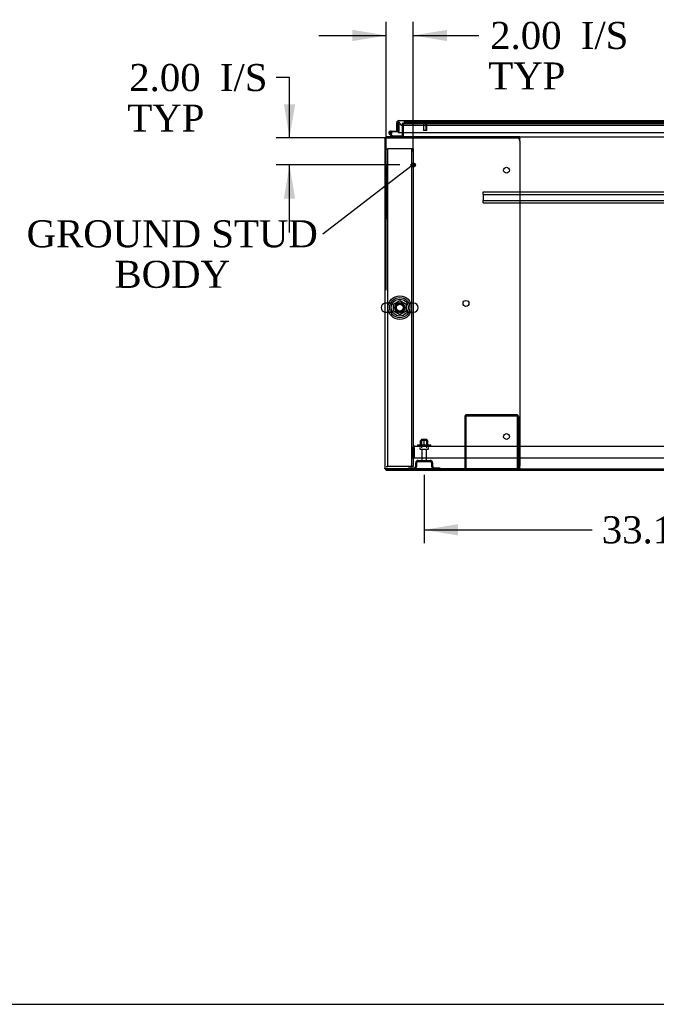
# Model space of a CAD drawing. Header units: inches. Extents: x 2 to 538, y -2 to 358.
# Tile 1 of 43: x 87 to 134, y 1 to 74. Entities that reach past the tile are written whole.
import ezdxf
from ezdxf import colors
from ezdxf.entities.mleader import LeaderData, LeaderLine
from ezdxf.enums import TextEntityAlignment as Align
from ezdxf.lldxf.tags import DXFTag
from ezdxf.math import Vec2, Vec3

# ---------------------------------------------------------------- set-up
doc = ezdxf.new("R2010")
doc.units = ezdxf.units.IN
doc.header["$MEASUREMENT"] = 0
for name, color, linetype in [('COM43135', 7, 'Continuous'), ('COM50669', 7, 'Continuous'), ('COM50677-1', 7, 'Continuous'), ('COM55597-3', 7, 'Continuous'), ('COM55602-2', 7, 'Continuous'), ('COM55605-2', 7, 'Continuous'), ('COM55607-2', 7, 'Continuous'), ('COM55738-23', 7, 'Continuous'), ('COM56145', 7, 'Continuous'), ('COM70112-4', 7, 'Continuous'), ('COM70220', 7, 'Continuous'), ('COM71182-2', 7, 'Continuous'), ('COM71183-4', 7, 'Continuous'), ('Default', 7, 'Continuous'), ('NTS166105', 7, 'Continuous'), ('NTS18024', 7, 'Continuous'), ('QLB20185', 7, 'Continuous'), ('SCS86415', 7, 'Continuous'), ('STD26089', 7, 'Continuous'), ('STD26258', 7, 'Continuous'), ('WAF25059', 7, 'Continuous'), ('WAF25377', 7, 'Continuous'), ('WAM254785', 7, 'Continuous')]:
    doc.layers.add(name, color=color, linetype=linetype)
doc.styles.add('SEACAD_Times_New_Roman', font='times.ttf')
tags = doc.linetypes.add('HIDDEN2', pattern=[0.1875, 0.125, -0.0625]).pattern_tags.tags
tags[6:7] = [DXFTag(74, 4), DXFTag(75, 0), DXFTag(340, '0'), DXFTag(46, 0.0), DXFTag(50, 0.0), DXFTag(44, 0.0), DXFTag(45, 0.0)]
tags[4:5] = [DXFTag(74, 4), DXFTag(75, 0), DXFTag(340, '0'), DXFTag(46, 0.0), DXFTag(50, 0.0), DXFTag(44, 0.0), DXFTag(45, 0.0)]
doc.dimstyles.new('HAMMOND_(STH_-_540x360)', dxfattribs={"dimtxt": 2, "dimasz": 2.5, "dimexe": 1, "dimexo": 1, "dimgap": 0.5, "dimtad": 0, "dimtih": 1, "dimtoh": 1, "dimzin": 0, "dimdsep": 46, "dimtxsty": 'SEACAD_Times_New_Roman', "dimblk1": '_SE_FILLED', "dimblk2": '_SE_FILLED', "dimsah": 1, "dimcen": 1, "dimadec": 0, "dimazin": 0, "dimtfac": 0.8, "dimtofl": 0, "dimtmove": 0, "dimatfit": 3, "dimfxl": 0, "dimtolj": 1, "dimtzin": 0, "dimarcsym": 0})

# ---------------------------------------------------------------- blocks, each defined once
blk = doc.blocks.new('_SE_FILLED')
at = {"color": 0}
blk.add_line((0, 0), (-1, 0), dxfattribs=at)
blk.add_solid([(0, 0), (-1, -0.1665), (-1, 0.1665), (0, 0)], dxfattribs=at)
blk = doc.blocks.new('SE1')
at = {"layer": 'COM43135', "color": 7, "linetype": 'HIDDEN2'}
for p, q in [((115.693, 41.93), (115.693, 42.62)), ((115.818, 42.702), (115.769, 42.769)), ((115.818, 42.62), (115.818, 42.769)), ((115.818, 42.702), (115.818, 42.62)), ((115.818, 42.62), (115.818, 41.93)), ((115.818, 42.62), (115.818, 42.62)), ((115.818, 41.93), (115.818, 42.62)), ((115.878, 42.805), (115.877, 42.805)), ((115.878, 42.805), (183.508, 42.805)), ((115.878, 42.805), (115.878, 42.805)), ((115.693, 41.93), (115.818, 41.93)), ((115.818, 41.93), (183.568, 41.93))]:
    blk.add_line(p, q, dxfattribs=at)
for start, end in [(126.19405, 180), (90.12083, 126.19405), (90, 90.05887)]:
    blk.add_arc((115.878, 42.62), 0.185, start, end, dxfattribs=at)
blk.add_open_spline([(115.818, 42.769), (115.828, 42.78), (115.838, 42.789), (115.853, 42.799), (115.858, 42.801), (115.868, 42.804), (115.873, 42.805), (115.878, 42.805)], degree=3, knots=[0, 0, 0, 0, 0.5, 0.5, 0.75, 0.75, 1, 1, 1, 1], dxfattribs=at)
at = {"layer": 'COM50669', "color": 7, "linetype": 'HIDDEN2'}
for p, q in [((119.567, 44.975), (119.567, 41.118)), ((119.662, 44.975), (119.662, 41.118)), ((123.424, 45.118), (119.71, 45.118)), ((123.424, 45.023), (119.71, 45.023)), ((123.472, 41.118), (123.472, 44.975)), ((123.567, 41.118), (123.567, 44.975))]:
    blk.add_line(p, q, dxfattribs=at)
for centre, radius, start, end in [((119.71, 44.975), 0.143, 90, 180), ((119.71, 44.975), 0.048, 90, 180), ((123.424, 44.975), 0.143, 0, 90), ((123.424, 44.975), 0.048, 0, 90)]:
    blk.add_arc(centre, radius, start, end, dxfattribs=at)
at = {"layer": 'COM50677-1', "color": 7, "linetype": 'HIDDEN2'}
for p, q in [((113.758, 64.805), (113.883, 64.805)), ((113.943, 64.805), (113.883, 64.805)), ((113.883, 41.305), (113.883, 64.805)), ((115.573, 64.805), (113.943, 64.805)), ((115.633, 64.805), (115.573, 64.805)), ((115.633, 64.805), (115.633, 41.305)), ((115.758, 64.805), (115.633, 64.805)), ((115.758, 64.805), (115.758, 41.305)), ((113.758, 41.305), (113.883, 41.305)), ((113.943, 41.305), (113.883, 41.305)), ((115.573, 41.305), (113.943, 41.305)), ((115.573, 41.305), (115.633, 41.305)), ((115.758, 41.305), (115.633, 41.305))]:
    blk.add_line(p, q, dxfattribs=at)
blk.add_circle((114.758, 53.055), 0.375, dxfattribs=at)
at = {"layer": 'COM55597-3', "color": 7, "linetype": 'Continuous'}
for p, q in [((114.538, 66.128), (114.538, 66.755)), ((114.633, 66.817), (114.594, 66.868)), ((114.633, 66.755), (114.633, 66.868)), ((114.633, 66.817), (114.633, 66.755)), ((114.633, 66.755), (114.633, 66.755)), ((114.633, 66.128), (114.633, 66.755)), ((114.633, 66.755), (114.633, 66.023)), ((114.681, 66.898), (114.68, 66.898)), ((114.681, 66.898), (148.395, 66.898)), ((114.681, 66.898), (114.681, 66.898)), ((114.538, 66.128), (114.633, 66.128)), ((114.633, 66.023), (148.443, 66.023))]:
    blk.add_line(p, q, dxfattribs=at)
for start, end in [(127.50359, 180), (90.15607, 127.50359), (90, 90.07617)]:
    blk.add_arc((114.681, 66.755), 0.143, start, end, dxfattribs=at)
blk.add_open_spline([(114.633, 66.868), (114.641, 66.878), (114.649, 66.885), (114.661, 66.893), (114.665, 66.894), (114.673, 66.897), (114.677, 66.898), (114.681, 66.898)], degree=3, knots=[0, 0, 0, 0, 0.5, 0.5, 0.75, 0.75, 1, 1, 1, 1], dxfattribs=at)
at = {"layer": 'COM55602-2', "color": 7, "linetype": 'Continuous'}
for p, q in [((113.671, 65.616), (113.806, 65.616)), ((113.806, 65.616), (113.671, 65.616)), ((121.663, 65.711), (113.806, 65.711)), ((113.806, 65.616), (113.806, 65.616)), ((121.663, 65.616), (113.806, 65.616)), ((113.806, 65.616), (123.442, 65.616)), ((123.663, 65.711), (121.663, 65.711)), ((121.663, 65.616), (121.663, 65.711)), ((123.663, 65.616), (121.663, 65.616)), ((123.663, 65.616), (123.663, 65.711)), ((123.663, 65.606), (123.663, 65.616)), ((113.663, 65.568), (113.663, 41.166)), ((123.639, 65.495), (123.652, 65.568)), ((123.662, 65.396), (123.662, 41.338)), ((113.671, 41.118), (113.806, 41.118)), ((113.806, 41.118), (113.671, 41.118)), ((113.806, 41.118), (113.806, 41.118)), ((113.806, 41.118), (121.663, 41.118)), ((123.442, 41.118), (113.806, 41.118)), ((113.806, 41.023), (121.663, 41.023)), ((121.663, 41.118), (121.663, 41.023)), ((121.663, 41.118), (123.663, 41.118)), ((121.663, 41.023), (123.663, 41.023)), ((123.652, 41.166), (123.639, 41.238)), ((123.663, 41.118), (123.663, 41.128)), ((123.663, 41.118), (123.663, 41.023))]:
    blk.add_line(p, q, dxfattribs=at)
for centre in [(122.662, 63.226), (119.662, 53.367), (122.662, 43.508)]:
    blk.add_circle(centre, 0.218, dxfattribs=at)
for centre, radius, start, end in [((113.806, 65.568), 0.143, 160.38706, 180), ((113.806, 65.568), 0.143, 90, 160.38706), ((123.442, 65.396), 0.22, 0, 90), ((123.97, 65.498), 0.326, 160.71602, 167.67415), ((113.806, 41.166), 0.143, 180, 199.61294), ((113.806, 41.166), 0.143, 199.61294, 270), ((123.442, 41.338), 0.22, 270, 0), ((123.97, 41.235), 0.326, 192.32585, 199.28398)]:
    blk.add_arc(centre, radius, start, end, dxfattribs=at)
for centre, start_param, end_param in [((113.806, 65.568), 2.799282, 3.141593), ((113.806, 41.166), 3.141593, 3.483903)]:
    blk.add_ellipse(centre, major_axis=(0.143, 0), ratio=0.99836, start_param=start_param, end_param=end_param, dxfattribs=at)
at = {"layer": 'COM55605-2', "color": 7, "linetype": 'HIDDEN2'}
for p, q in [((113.759, 41.031), (113.759, 41.118)), ((113.759, 41.023), (113.806, 41.023))]:
    blk.add_line(p, q, dxfattribs=at)
at = {"layer": 'COM55605-2', "color": 7, "linetype": 'Continuous'}
for p, q in [((113.759, 41.023), (113.759, 41.031)), ((123.663, 41.023), (149.552, 41.023))]:
    blk.add_line(p, q, dxfattribs=at)
at = {"layer": 'COM55607-2', "color": 7, "linetype": 'Continuous'}
for p, q in [((114.633, 66.604), (114.633, 66.604)), ((114.196, 65.711), (113.984, 65.922)), ((114.063, 66.126), (114.633, 66.126)), ((114.633, 66.064), (114.063, 66.064)), ((114.097, 65.897), (114.221, 65.773)), ((114.118, 66.014), (114.179, 66.019)), ((114.221, 65.773), (114.916, 65.773)), ((114.633, 66.126), (114.633, 66.128)), ((114.916, 65.773), (114.916, 65.716))]:
    blk.add_line(p, q, dxfattribs=at)
at = {"layer": 'COM55607-2', "color": 7, "linetype": 'HIDDEN2'}
for p, q in [((114.633, 66.604), (114.695, 66.604)), ((114.695, 66.604), (114.695, 66.089)), ((114, 65.996), (114, 66.021)), ((114.027, 65.967), (114.097, 65.897)), ((114.05, 66.071), (114.075, 66.071)), ((114.075, 65.946), (114.05, 65.946)), ((114.18, 66.009), (114.118, 66.009)), ((114.125, 66.021), (114.125, 65.996)), ((114.67, 66.064), (114.633, 66.064)), ((114.916, 65.716), (114.916, 65.711))]:
    blk.add_line(p, q, dxfattribs=at)
at = {"layer": 'COM55607-2', "color": 7, "linetype": 'Continuous'}
blk.add_circle((114.063, 66.009), 0.05, dxfattribs=at)
for radius, start, end in [(0.117, 90, 5.21591), (0.117, 227.60795, 287.02737), (0.055, 90, 5.21591), (0.055, 5.21591, 90), (0.117, 5.21591, 28.03984)]:
    blk.add_arc((114.063, 66.009), radius, start, end, dxfattribs=at)
at = {"layer": 'COM55607-2', "color": 7, "linetype": 'HIDDEN2'}
for centre, radius, start, end in [((114.05, 66.021), 0.05, 90, 180), ((114.05, 65.996), 0.05, 180, 270), ((114.063, 66.009), 0.117, 28.03984, 90), ((114.075, 66.021), 0.05, 0, 90), ((114.075, 65.996), 0.05, 270, 0), ((114.67, 66.089), 0.025, 270, 0)]:
    blk.add_arc(centre, radius, start, end, dxfattribs=at)
at = {"layer": 'COM55738-23', "color": 7, "linetype": 'HIDDEN2'}
for p, q in [((115.942, 41.305), (115.942, 41.555)), ((116.014, 41.305), (116.014, 41.555)), ((116.13, 41.743), (117.005, 41.743)), ((116.13, 41.671), (117.005, 41.671)), ((117.12, 41.555), (117.12, 41.305)), ((117.192, 41.555), (117.192, 41.305)), ((115.405, 41.19), (115.827, 41.19)), ((115.405, 41.19), (115.405, 41.118)), ((117.308, 41.19), (117.73, 41.19)), ((117.73, 41.19), (117.73, 41.118))]:
    blk.add_line(p, q, dxfattribs=at)
for centre, radius, start, end in [((116.13, 41.555), 0.188, 90, 180), ((116.13, 41.555), 0.115, 90, 180), ((117.005, 41.555), 0.188, 0, 90), ((117.005, 41.555), 0.116, 0, 90), ((115.827, 41.305), 0.188, 270, 0), ((115.827, 41.305), 0.116, 270, 0), ((117.308, 41.305), 0.188, 180, 270), ((117.308, 41.305), 0.115, 180, 270)]:
    blk.add_arc(centre, radius, start, end, dxfattribs=at)
at = {"layer": 'COM56145', "color": 7, "linetype": 'HIDDEN2'}
for p, q in [((120.943, 61.573), (120.943, 61.616)), ((120.943, 61.616), (178.443, 61.616)), ((120.943, 61.471), (120.943, 61.573)), ((120.943, 61.428), (120.943, 61.471)), ((120.943, 61.428), (120.943, 60.991)), ((120.943, 61.428), (178.443, 61.428)), ((120.943, 60.948), (120.943, 60.991)), ((120.943, 60.991), (178.443, 60.991)), ((120.943, 60.846), (120.943, 60.948)), ((120.943, 60.803), (120.943, 60.846)), ((120.943, 60.803), (178.443, 60.803))]:
    blk.add_line(p, q, dxfattribs=at)
at = {"layer": 'COM70112-4', "color": 7, "linetype": 'HIDDEN2'}
for p in [(115.038, 66.678), (148.077, 66.679)]:
    blk.add_line(p, (115.038, 66.679), dxfattribs=at)
blk.add_circle((114.758, 53.055), 0.344, dxfattribs=at)
at = {"layer": 'COM70220', "color": 7, "linetype": 'HIDDEN2'}
for p, q in [((114.975, 66.553), (115.225, 66.553)), ((115.057, 66.803), (115.225, 66.803)), ((115.225, 66.803), (147.403, 66.803)), ((115.225, 66.553), (147.403, 66.553))]:
    blk.add_line(p, q, dxfattribs=at)
blk.add_arc((114.975, 66.803), 0.25, 180, 270, dxfattribs=at)
at = {"layer": 'COM71182-2', "color": 7, "linetype": 'HIDDEN2'}
for p, q in [((114.943, 66.678), (114.943, 66.023)), ((115.038, 66.678), (114.943, 66.678)), ((113.671, 65.616), (113.663, 65.616)), ((113.671, 41.118), (113.663, 41.118))]:
    blk.add_line(p, q, dxfattribs=at)
at = {"layer": 'COM71182-2', "color": 7, "linetype": 'Continuous'}
for p, q in [((113.663, 65.568), (113.663, 65.616)), ((114.943, 66.023), (114.943, 65.759)), ((113.663, 41.118), (113.663, 41.166))]:
    blk.add_line(p, q, dxfattribs=at)
for radius, start in [(0.048, 270), (0.143, 340.38706)]:
    blk.add_arc((114.895, 65.759), radius, start, 0, dxfattribs=at)
at = {"layer": 'COM71182-2', "color": 7, "linetype": 'HIDDEN2'}
blk.add_arc((114.895, 65.759), 0.143, 270, 340.38706, dxfattribs=at)
at = {"layer": 'COM71183-4', "color": 7, "linetype": 'HIDDEN2'}
for p, q in [((115.038, 66.678), (148.077, 66.678)), ((115.038, 66.023), (115.038, 66.678)), ((113.758, 65.711), (113.806, 65.711)), ((113.758, 65.702), (113.758, 65.568)), ((113.758, 41.166), (113.758, 41.118))]:
    blk.add_line(p, q, dxfattribs=at)
at = {"layer": 'COM71183-4', "color": 7, "linetype": 'Continuous'}
for p, q in [((113.758, 65.711), (113.758, 65.702)), ((115.038, 65.759), (115.038, 66.023)), ((115.038, 65.759), (115.038, 65.711)), ((123.663, 65.711), (175.726, 65.711)), ((123.663, 41.118), (175.726, 41.118))]:
    blk.add_line(p, q, dxfattribs=at)
at = {"layer": 'NTS166105', "color": 7, "linetype": 'HIDDEN2'}
for p, q in [((116.566, 43.221), (116.291, 43.221)), ((116.291, 42.901), (116.291, 43.221)), ((116.841, 43.221), (116.566, 43.221)), ((116.566, 42.901), (116.566, 43.221)), ((116.841, 42.901), (116.841, 43.221))]:
    blk.add_line(p, q, dxfattribs=at)
at = {"layer": 'NTS18024', "color": 7, "linetype": 'HIDDEN2'}
for p, q in [((114.293, 53.318), (114.762, 53.593)), ((114.293, 52.792), (114.293, 53.318)), ((114.762, 53.593), (115.223, 53.318)), ((115.223, 53.318), (115.223, 52.792)), ((114.758, 52.52), (114.293, 52.792)), ((115.223, 52.792), (114.758, 52.52))]:
    blk.add_line(p, q, dxfattribs=at)
blk.add_circle((114.758, 53.055), 0.263, dxfattribs=at)
at = {"layer": 'QLB20185', "color": 7, "linetype": 'HIDDEN2'}
for p, q in [((113.788, 63.616), (113.758, 63.616)), ((113.788, 63.616), (113.788, 63.241)), ((113.788, 63.241), (113.788, 59.991)), ((113.805, 62.457), (113.788, 62.457)), ((113.803, 62.436), (113.788, 62.436)), ((113.805, 62.423), (113.788, 62.423)), ((113.803, 62.421), (113.788, 62.421)), ((113.803, 62.411), (113.788, 62.411)), ((113.803, 62.383), (113.788, 62.383)), ((113.803, 62.297), (113.788, 62.297)), ((113.803, 62.281), (113.788, 62.281)), ((113.788, 62.279), (113.805, 62.279)), ((113.788, 62.279), (113.805, 62.279)), ((113.805, 62.239), (113.788, 62.239)), ((113.803, 62.068), (113.788, 62.068)), ((113.805, 62.032), (113.788, 62.032)), ((113.803, 62.411), (113.803, 62.421)), ((113.803, 62.383), (113.803, 62.411)), ((113.803, 62.297), (113.803, 62.383)), ((113.803, 62.281), (113.803, 62.297)), ((113.803, 62.281), (113.803, 62.279)), ((113.803, 62.229), (113.803, 62.237)), ((113.803, 62.068), (113.803, 62.229)), ((113.803, 62.135), (113.805, 62.135)), ((113.803, 62.022), (113.803, 62.03)), ((113.803, 61.913), (113.803, 62.022)), ((113.803, 61.882), (113.788, 61.882)), ((113.803, 61.861), (113.788, 61.861)), ((113.788, 61.854), (113.805, 61.854)), ((113.803, 61.804), (113.788, 61.804)), ((113.803, 61.662), (113.788, 61.662)), ((113.803, 61.58), (113.788, 61.58)), ((113.803, 61.576), (113.788, 61.576)), ((113.803, 61.567), (113.788, 61.567)), ((113.803, 61.556), (113.788, 61.556)), ((113.803, 61.537), (113.788, 61.537)), ((113.803, 61.468), (113.788, 61.468)), ((113.803, 61.445), (113.788, 61.445)), ((113.805, 61.366), (113.788, 61.366)), ((113.805, 61.366), (113.788, 61.366)), ((113.803, 61.364), (113.788, 61.364)), ((113.803, 61.882), (113.803, 61.913)), ((113.803, 61.861), (113.803, 61.882)), ((113.803, 61.662), (113.803, 61.804)), ((113.805, 61.797), (113.803, 61.797)), ((113.803, 61.662), (113.805, 61.662)), ((113.803, 61.576), (113.803, 61.58)), ((113.803, 61.567), (113.803, 61.576)), ((113.803, 61.556), (113.803, 61.567)), ((113.803, 61.537), (113.803, 61.556)), ((113.803, 61.468), (113.803, 61.537)), ((113.803, 61.445), (113.803, 61.468)), ((113.803, 61.356), (113.803, 61.364)), ((113.803, 61.241), (113.803, 61.356)), ((113.803, 61.234), (113.803, 61.241)), ((113.788, 61.232), (113.805, 61.232)), ((113.805, 61.151), (113.788, 61.151)), ((113.803, 61.132), (113.788, 61.132)), ((113.803, 61.037), (113.788, 61.037)), ((113.788, 61.021), (113.805, 61.021)), ((113.788, 61.018), (113.805, 61.018)), ((113.805, 60.944), (113.788, 60.944)), ((113.803, 60.937), (113.788, 60.937)), ((113.803, 60.912), (113.788, 60.912)), ((113.803, 60.82), (113.788, 60.82)), ((113.788, 60.799), (113.805, 60.799)), ((113.803, 61.037), (113.803, 61.132)), ((113.803, 60.944), (113.803, 60.937)), ((113.803, 60.912), (113.803, 60.937)), ((113.803, 60.82), (113.803, 60.912)), ((113.788, 59.991), (113.788, 59.616)), ((113.788, 59.616), (113.758, 59.616))]:
    blk.add_line(p, q, dxfattribs=at)
at = {"layer": 'SCS86415', "color": 7, "linetype": 'HIDDEN2'}
for p, q in [((114.228, 53.387), (113.722, 53.387)), ((115.794, 53.387), (115.288, 53.387)), ((113.722, 52.724), (114.228, 52.724)), ((115.288, 52.724), (115.794, 52.724))]:
    blk.add_line(p, q, dxfattribs=at)
for radius in [0.625, 0.312, 0.252]:
    blk.add_circle((114.758, 53.055), radius, dxfattribs=at)
at = {"layer": 'SCS86415', "color": 7, "linetype": 'Continuous'}
blk.add_arc((113.722, 53.055), 0.331, 100.31318, 259.68682, dxfattribs=at)
at = {"layer": 'SCS86415', "color": 7, "linetype": 'HIDDEN2'}
for centre, start, end in [((113.722, 53.055), 90, 100.31318), ((115.794, 53.055), 270, 90), ((113.722, 53.055), 259.68682, 270)]:
    blk.add_arc(centre, 0.331, start, end, dxfattribs=at)
at = {"layer": 'STD26089', "color": 7, "linetype": 'HIDDEN2'}
for p, q in [((116.38, 43.305), (116.755, 43.305)), ((116.38, 43.305), (116.38, 42.68)), ((116.755, 42.68), (116.755, 43.305)), ((116.242, 42.65), (116.242, 42.61)), ((116.272, 42.58), (116.862, 42.58)), ((116.401, 42.58), (116.401, 41.803)), ((116.733, 41.803), (116.733, 42.58)), ((116.892, 42.61), (116.892, 42.65))]:
    blk.add_line(p, q, dxfattribs=at)
for centre, radius, start, end in [((116.272, 42.65), 0.03, 90, 180), ((116.272, 42.61), 0.03, 180, 270), ((116.862, 42.65), 0.03, 0, 90), ((116.862, 42.61), 0.03, 270, 0), ((116.461, 41.803), 0.06, 180, 270), ((116.673, 41.803), 0.06, 270, 0)]:
    blk.add_arc(centre, radius, start, end, dxfattribs=at)
at = {"layer": 'STD26258', "color": 7, "linetype": 'HIDDEN2'}
for p, q in [((116.477, 66.803), (116.477, 66.771)), ((116.789, 66.771), (116.477, 66.771)), ((116.508, 66.771), (116.508, 66.178)), ((116.539, 66.178), (116.539, 66.771)), ((116.727, 66.178), (116.727, 66.771)), ((116.758, 66.178), (116.758, 66.771)), ((116.789, 66.771), (116.789, 66.803)), ((116.758, 66.178), (116.508, 66.178))]:
    blk.add_line(p, q, dxfattribs=at)
for radius in [0.156, 0.125, 0.0944]:
    blk.add_circle((115.758, 63.616), radius, dxfattribs=at)
at = {"layer": 'WAF25059', "color": 7, "linetype": 'HIDDEN2'}
for p, q in [((116.067, 42.901), (117.067, 42.901)), ((116.067, 42.901), (116.067, 42.805)), ((117.067, 42.805), (117.067, 42.901))]:
    blk.add_line(p, q, dxfattribs=at)
at = {"layer": 'WAF25377', "color": 7, "linetype": 'HIDDEN2'}
for radius in [0.875, 0.34]:
    blk.add_circle((114.758, 53.055), radius, dxfattribs=at)
at = {"layer": 'WAM254785', "color": 7, "linetype": 'HIDDEN2'}
for radius in [0.75, 0.312]:
    blk.add_circle((114.758, 53.055), radius, dxfattribs=at)
blk = doc.blocks.new('DMBLK3146')
at = {"layer": 'Default', "linetype": 'Continuous'}
for points in [[(106.18, 68.116), (106.597, 65.616), (107.013, 68.116)], [(106.18, 61.116), (107.013, 61.116), (106.597, 63.616)]]:
    blk.add_hatch(color=7, dxfattribs=at).paths.add_polyline_path(points)
at = {"layer": 'Default', "color": 7, "linetype": 'Continuous'}
for p, q in [((106.597, 70.089), (105.597, 70.089)), ((106.597, 65.616), (106.597, 70.089)), ((117.624, 65.616), (105.597, 65.616)), ((114.758, 63.616), (105.597, 63.616)), ((106.597, 58.616), (106.597, 63.616))]:
    blk.add_line(p, q, dxfattribs=at)
at = {"layer": 'Default', "color": 7, "linetype": 'Continuous', "style": 'SEACAD_Times_New_Roman'}
for s, p in [('2.00', (94.729, 71.089)), ('I/S', (101.437, 71.089)), ('TYP', (94.587, 68.089))]:
    blk.add_text(s, height=2, dxfattribs=at).set_placement(p, align=Align.TOP_LEFT)
blk = doc.blocks.new('DMBLK3147')
at = {"layer": 'Default', "linetype": 'Continuous'}
for points in [[(111.258, 73.622), (111.258, 72.789), (113.758, 73.206)], [(118.258, 73.622), (115.758, 73.206), (118.258, 72.789)]]:
    blk.add_hatch(color=7, dxfattribs=at).paths.add_polyline_path(points)
at = {"layer": 'Default', "color": 7, "linetype": 'Continuous'}
for p, q in [((113.758, 54.343), (113.758, 74.206)), ((115.758, 64.616), (115.758, 74.206)), ((108.758, 73.206), (113.758, 73.206)), ((115.758, 73.206), (119.613, 73.206)), ((119.613, 73.206), (120.613, 73.206))]:
    blk.add_line(p, q, dxfattribs=at)
at = {"layer": 'Default', "color": 7, "linetype": 'Continuous', "style": 'SEACAD_Times_New_Roman'}
for s, p in [('I/S', (128.163, 74.206)), ('2.00', (121.455, 74.206)), ('TYP', (121.313, 71.206))]:
    blk.add_text(s, height=2, dxfattribs=at).set_placement(p, align=Align.TOP_LEFT)
blk = doc.blocks.new('DMBLK3148')
at = {"layer": 'Default', "linetype": 'Continuous'}
for points in [[(119.067, 36.19), (119.067, 37.024), (116.567, 36.607)], [(147.193, 36.19), (149.693, 36.607), (147.193, 37.024)]]:
    blk.add_hatch(color=7, dxfattribs=at).paths.add_polyline_path(points)
at = {"layer": 'Default', "color": 7, "linetype": 'Continuous'}
for p, q in [((149.693, 41.58), (149.693, 35.607)), ((116.567, 40.671), (116.567, 35.607)), ((116.567, 36.607), (129.018, 36.607)), ((137.242, 36.607), (149.693, 36.607))]:
    blk.add_line(p, q, dxfattribs=at)
at = {"layer": 'Default', "color": 7, "linetype": 'Continuous', "style": 'SEACAD_Times_New_Roman'}
blk.add_text('33.13', height=2, dxfattribs=at).set_placement((129.718, 37.607), align=Align.TOP_LEFT)
blk = doc.blocks.new('BORDER')
at = {"layer": 'Default', "color": 7, "linetype": 'Continuous'}
blk.add_line((-41.86, 0), (0, 0), dxfattribs=at)

msp = doc.modelspace()

# ---------------------------------------------------------------- block references
at = {"layer": 'Default', "color": 7, "xscale": 12.8, "yscale": 12.8, "zscale": 12.8}
msp.add_blockref('BORDER', (537.834, 1.476), dxfattribs=at)
at = {"layer": 'Default'}
msp.add_blockref('SE1', (0, 0), dxfattribs=at)

# ---------------------------------------------------------------- dimensions: what is measured, and where the dimension line sits
at = {"layer": 'Default', "color": 7, "linetype": 'Continuous'}
dim = msp.add_linear_dim(base=(115.758, 73.206), p1=(113.758, 53.343), p2=(115.758, 63.616), text='\\A1;<> I/S\\PTYP', dimstyle='HAMMOND_(STH_-_540x360)', override={"dimtmove": 1}, dxfattribs=at)
dim.commit()
dim.dimension.update_dxf_attribs({"geometry": 'DMBLK3147', "text_midpoint": (120.613, 73.206), "dimtype": 160})
dim = msp.add_linear_dim(base=(106.597, 65.616), p1=(115.758, 63.616), p2=(118.624, 65.616), angle=90, text='\\A1;<> I/S\\PTYP', dimstyle='HAMMOND_(STH_-_540x360)', override={"dimtmove": 1}, dxfattribs=at)
dim.commit()
dim.dimension.update_dxf_attribs({"geometry": 'DMBLK3146', "text_midpoint": (105.597, 70.089), "dimtype": 160})
dim = msp.add_linear_dim(base=(149.693, 36.607), p1=(116.567, 41.671), p2=(149.693, 42.58), text='\\A1;<>', dimstyle='HAMMOND_(STH_-_540x360)', dxfattribs=at)
dim.commit()
dim.dimension.update_dxf_attribs({"geometry": 'DMBLK3148', "text_midpoint": (133.13, 36.607), "dimtype": 160})

# ---------------------------------------------------------------- leaders
ml = msp.add_multileader_mtext('Standard', dxfattribs=at)
ml.set_content('{\\pxsm0.9;\\fTimes New Roman|b0||i0||c0|p34;\\W1.;GROUND STUD\\PBODY\\P}', color=7)
ml.set_leader_properties()
ml.set_arrow_properties(name='_SE_FILLED')
ml.build(insert=Vec2(0, 0))
ml.multileader.update_dxf_attribs({"dogleg_length": 0, "arrow_head_size": 2.5})
ctx = ml.context
ctx.base_point, ctx.char_height, ctx.arrow_head_size, ctx.landing_gap_size = Vec3(87.38, 57.59), 2, 2.5, 0.7
ctx.text_align_type = 1
notes = []
notes.append((ctx, [(0, (1, 1, 0), (109.051, 58.5), (-1, 0), 0, [(0, [(115.671, 63.58)], 0, [])])]))
ctx.mtext.insert, ctx.mtext.alignment = Vec3(97.91, 59.522), 2
for ctx, leaders in notes:
    for number, flags, end, landing, length, lines in leaders:
        leader = LeaderData()
        leader.index, (leader.has_last_leader_line, leader.has_dogleg_vector, leader.attachment_direction) = number, flags
        leader.last_leader_point, leader.dogleg_vector, leader.dogleg_length = Vec3(end), Vec3(landing), length
        for number, points, colour, breaks in lines:
            line = LeaderLine()
            line.index, line.vertices, line.color, line.breaks = number, Vec3.list(points), colors.encode_raw_color(colour), breaks
            leader.lines.append(line)
        ctx.leaders.append(leader)

doc.saveas('drawing.dxf')
